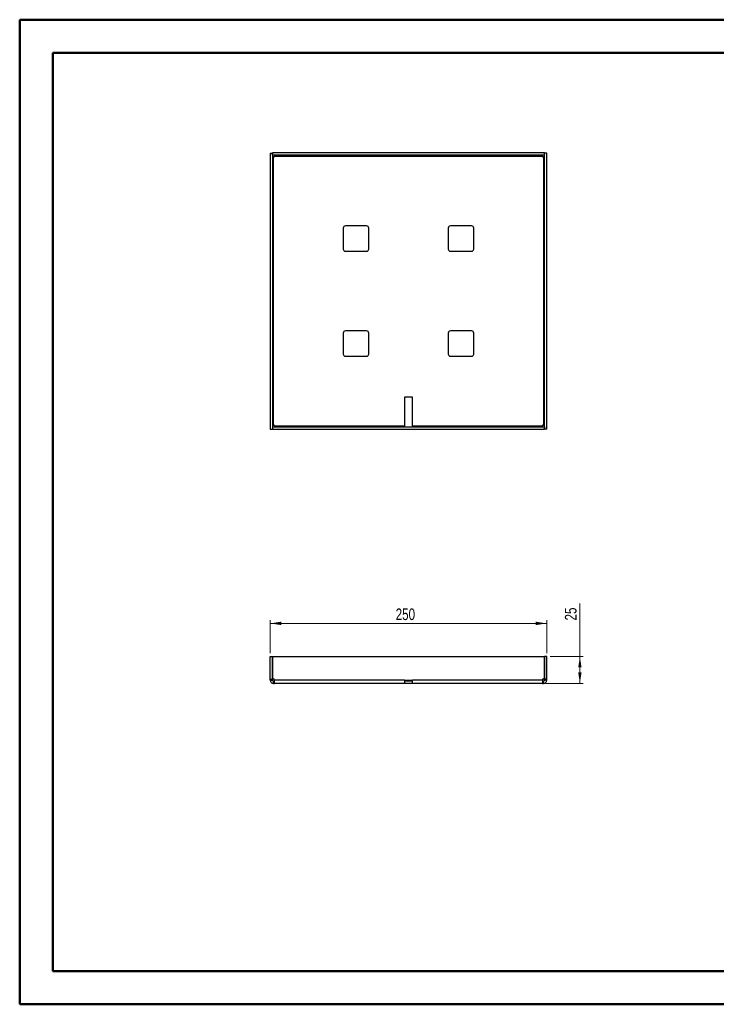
# Paper-space layout 'Sheet3' of a CAD drawing. Header units: millimetres. Extents: x 0 to 420, y 0 to 297.
# Tile 1 of 2: x 0 to 210, y 0 to 297. Entities that reach past the tile are written whole.
import ezdxf

# ---------------------------------------------------------------- set-up
doc = ezdxf.new("R2010")
doc.units = ezdxf.units.MM
doc.styles.add('SLDTEXTSTYLE1', font='TXT', dxfattribs={"width": 0.75})
doc.dimstyles.new('SLDDIMSTYLE0', dxfattribs={"dimtxt": 3.5, "dimasz": 3.302, "dimexe": 0, "dimexo": 0.0625, "dimgap": 0.875, "dimtad": 1, "dimdec": 0, "dimlfac": 3, "dimrnd": 1e-09, "dimzin": 12, "dimdsep": 46, "dimtxsty": 'SLDTEXTSTYLE1', "dimsah": 1, "dimcen": 0.09, "dimadec": 0, "dimazin": 3, "dimtfac": 1, "dimtdec": 0, "dimtofl": 0, "dimtmove": 0, "dimatfit": 3, "dimfxl": 1, "dimfrac": 2, "dimtolj": 1, "dimtzin": 12, "dimarcsym": 0})

# ---------------------------------------------------------------- blocks, each defined once
blk = doc.blocks.new('_D_4')
at = {"color": 7, "linetype": 'Continuous', "lineweight": 0}
for p, q in [((75.92, 106.11), (75.92, 116.11)), ((159.25, 106.11), (159.25, 116.11)), ((75.92, 115.11), (159.25, 115.11))]:
    blk.add_line(p, q, dxfattribs=at)
at = {"color": 7, "linetype": 'Continuous', "lineweight": 18}
for points in [[(75.92, 115.11), (79.22, 114.6), (79.22, 115.62)], [(159.25, 115.11), (155.95, 115.62), (155.95, 114.6)]]:
    blk.add_solid(points, dxfattribs=at)
at = {"color": 7, "linetype": 'Continuous', "lineweight": 18, "insert": (113.71, 119.62), "char_height": 3.5, "attachment_point": 1, "style": 'SLDTEXTSTYLE1'}
blk.add_mtext('250', dxfattribs=at)
blk = doc.blocks.new('_D_5')
at = {"color": 7, "linetype": 'Continuous', "lineweight": 0}
for p, q in [((169.25, 105.11), (169.25, 121.16)), ((160.25, 105.11), (170.25, 105.11)), ((169.25, 105.11), (169.25, 97.03)), ((158.94, 97.03), (170.25, 97.03))]:
    blk.add_line(p, q, dxfattribs=at)
at = {"color": 7, "linetype": 'Continuous', "lineweight": 18}
for points in [[(169.25, 105.11), (168.75, 101.81), (169.76, 101.81)], [(169.25, 97.03), (169.76, 100.33), (168.75, 100.33)]]:
    blk.add_solid(points, dxfattribs=at)
at = {"color": 7, "linetype": 'Continuous', "lineweight": 18, "insert": (164.74, 115.99), "char_height": 3.5, "attachment_point": 1, "rotation": 90, "style": 'SLDTEXTSTYLE1'}
blk.add_mtext('25', dxfattribs=at)

psp = doc.layouts.new('Sheet3')

# ---------------------------------------------------------------- linework, layer by layer
at = {"color": 7, "linetype": 'Continuous', "lineweight": 50}
for p, q in [((0.38, 0.21), (0.38, 297.21)), ((0.38, 297.21), (420.38, 297.21)), ((10.38, 10.21), (10.38, 287.21)), ((10.38, 287.21), (410.38, 287.21)), ((10.38, 10.21), (410.38, 10.21)), ((0.38, 0.21), (420.38, 0.21))]:
    psp.add_line(p, q, dxfattribs=at)
at = {"color": 7, "linetype": 'Continuous', "lineweight": 25}
for p, q in [((75.92, 256.99), (76.59, 256.99)), ((75.92, 256.99), (75.92, 173.73)), ((76.59, 256.99), (76.59, 173.73)), ((76.6, 256.36), (76.6, 257.03)), ((158.57, 257.03), (76.6, 257.03)), ((158.57, 256.36), (76.6, 256.36)), ((76.85, 175.01), (76.85, 255.71)), ((76.9, 255.71), (76.85, 255.71)), ((77.24, 256.09), (157.94, 256.09)), ((77.24, 256.09), (77.24, 256.04)), ((157.94, 256.04), (157.94, 256.09)), ((158.32, 255.71), (158.27, 255.71)), ((158.32, 255.71), (158.32, 175.01)), ((158.57, 256.36), (158.57, 257.03)), ((158.59, 173.73), (158.59, 256.99)), ((159.25, 256.99), (158.59, 256.99)), ((159.25, 173.73), (159.25, 256.99)), ((104.92, 235.03), (98.59, 235.03)), ((136.59, 235.03), (130.25, 235.03)), ((97.92, 234.36), (97.92, 228.03)), ((105.59, 228.03), (105.59, 234.36)), ((129.59, 234.36), (129.59, 228.03)), ((137.25, 228.03), (137.25, 234.36)), ((98.59, 227.36), (104.92, 227.36)), ((130.25, 227.36), (136.59, 227.36)), ((97.92, 202.69), (97.92, 196.36)), ((104.92, 203.36), (98.59, 203.36)), ((105.59, 196.36), (105.59, 202.69)), ((129.59, 202.69), (129.59, 196.36)), ((136.59, 203.36), (130.25, 203.36)), ((137.25, 196.36), (137.25, 202.69)), ((98.59, 195.69), (104.92, 195.69)), ((130.25, 195.69), (136.59, 195.69)), ((116.42, 183.36), (116.42, 174.63)), ((118.75, 183.36), (116.42, 183.36)), ((118.75, 174.63), (118.75, 183.36)), ((75.92, 173.73), (76.59, 173.73)), ((76.6, 174.36), (158.57, 174.36)), ((76.6, 174.36), (76.6, 173.69)), ((76.6, 173.69), (158.57, 173.69)), ((76.85, 175.01), (76.9, 175.01)), ((77.24, 174.68), (77.24, 174.63)), ((116.42, 174.63), (77.24, 174.63)), ((116.42, 174.36), (116.42, 174.63)), ((157.94, 174.63), (118.75, 174.63)), ((118.75, 174.63), (118.75, 174.36)), ((157.94, 174.63), (157.94, 174.68)), ((158.27, 175.01), (158.32, 175.01)), ((158.57, 174.36), (158.57, 173.69)), ((159.25, 173.73), (158.59, 173.73)), ((75.92, 105.11), (76.59, 105.11)), ((75.92, 98.34), (75.92, 105.11)), ((76.59, 98.34), (76.59, 105.11)), ((76.6, 105.11), (76.6, 98.34)), ((76.6, 105.11), (158.57, 105.11)), ((158.57, 105.11), (158.57, 98.34)), ((159.25, 105.11), (158.59, 105.11)), ((158.59, 98.34), (158.59, 105.11)), ((159.25, 98.34), (159.25, 105.11)), ((75.92, 98.34), (76.59, 98.34)), ((75.92, 98.01), (75.92, 98.34)), ((75.92, 98.01), (76.59, 98.01)), ((75.92, 97.96), (75.92, 98.01)), ((76.59, 98.01), (76.59, 98.34)), ((76.59, 97.96), (76.59, 98.01)), ((76.9, 98.34), (76.6, 98.34)), ((77.24, 97.96), (77.24, 98.01)), ((157.94, 98.01), (157.94, 97.96)), ((158.57, 98.34), (158.27, 98.34)), ((159.25, 98.34), (158.59, 98.34)), ((158.59, 98.01), (158.59, 98.34)), ((159.25, 98.01), (158.59, 98.01)), ((158.59, 97.96), (158.59, 98.01)), ((159.25, 98.01), (159.25, 98.34)), ((159.25, 97.96), (159.25, 98.01)), ((75.92, 97.96), (76.59, 97.96)), ((76.85, 97.03), (76.85, 97.69)), ((76.85, 97.69), (76.9, 97.69)), ((76.85, 97.03), (76.9, 97.03)), ((76.9, 97.03), (76.9, 97.69)), ((76.9, 97.69), (77.24, 97.69)), ((76.9, 97.03), (77.24, 97.03)), ((116.42, 97.96), (77.24, 97.96)), ((116.42, 97.03), (77.24, 97.03)), ((116.42, 97.96), (118.75, 97.96)), ((116.42, 97.96), (116.42, 97.03)), ((118.75, 97.69), (116.42, 97.69)), ((118.75, 97.03), (116.42, 97.03)), ((157.94, 97.96), (118.75, 97.96)), ((118.75, 97.03), (118.75, 97.96)), ((157.94, 97.03), (118.75, 97.03)), ((157.94, 97.69), (158.27, 97.69)), ((157.94, 97.03), (158.27, 97.03)), ((158.27, 97.03), (158.27, 97.69)), ((158.27, 97.69), (158.32, 97.69)), ((158.27, 97.03), (158.32, 97.03)), ((158.32, 97.03), (158.32, 97.69)), ((159.25, 97.96), (158.59, 97.96))]:
    psp.add_line(p, q, dxfattribs=at)
for centre, radius, start, end in [((76.9, 256.04), 0.333, 270, 0), ((158.27, 256.04), 0.333, 180, 270), ((98.59, 234.36), 0.667, 90, 180), ((104.92, 234.36), 0.667, 0, 90), ((130.25, 234.36), 0.667, 90, 180), ((136.59, 234.36), 0.667, 0, 90), ((98.59, 228.03), 0.667, 180, 270), ((104.92, 228.03), 0.667, 270, 0), ((130.25, 228.03), 0.667, 180, 270), ((136.59, 228.03), 0.667, 270, 0), ((98.59, 202.69), 0.667, 90, 180), ((104.92, 202.69), 0.667, 0, 90), ((130.25, 202.69), 0.667, 90, 180), ((136.59, 202.69), 0.667, 0, 90), ((98.59, 196.36), 0.667, 180, 270), ((104.92, 196.36), 0.667, 270, 0), ((130.25, 196.36), 0.667, 180, 270), ((136.59, 196.36), 0.667, 270, 0), ((76.9, 174.68), 0.333, 0, 90), ((158.27, 174.68), 0.333, 90, 180), ((76.9, 98.01), 0.333, 0, 90), ((158.27, 98.01), 0.333, 90, 180)]:
    psp.add_arc(centre, radius, start, end, dxfattribs=at)
for points, knots in [([(76.85, 255.71), (76.78, 255.71), (76.72, 255.71), (76.62, 255.71), (76.59, 255.71), (76.59, 255.71)], [0, 0, 0, 0, 0.5, 0.5, 1, 1, 1, 1]), ([(77.24, 256.36), (77.24, 256.36), (77.24, 256.33), (77.24, 256.23), (77.24, 256.16), (77.24, 256.09)], [0, 0, 0, 0, 0.5, 0.5, 1, 1, 1, 1]), ([(157.94, 256.09), (157.94, 256.16), (157.94, 256.23), (157.94, 256.33), (157.94, 256.36), (157.94, 256.36)], [0, 0, 0, 0, 0.5, 0.5, 1, 1, 1, 1]), ([(158.59, 255.71), (158.59, 255.71), (158.56, 255.71), (158.46, 255.71), (158.39, 255.71), (158.32, 255.71)], [0, 0, 0, 0, 0.5, 0.5, 1, 1, 1, 1]), ([(76.59, 175.01), (76.59, 175.01), (76.62, 175.01), (76.72, 175.01), (76.78, 175.01), (76.85, 175.01)], [0, 0, 0, 0, 0.5, 0.5, 1, 1, 1, 1]), ([(77.24, 174.63), (77.24, 174.56), (77.24, 174.49), (77.24, 174.39), (77.24, 174.36), (77.24, 174.36)], [0, 0, 0, 0, 0.5, 0.5, 1, 1, 1, 1]), ([(157.94, 174.36), (157.94, 174.36), (157.94, 174.39), (157.94, 174.49), (157.94, 174.56), (157.94, 174.63)], [0, 0, 0, 0, 0.5, 0.5, 1, 1, 1, 1]), ([(158.32, 175.01), (158.39, 175.01), (158.46, 175.01), (158.56, 175.01), (158.59, 175.01), (158.59, 175.01)], [0, 0, 0, 0, 0.5, 0.5, 1, 1, 1, 1]), ([(75.92, 97.96), (75.92, 97.84), (75.95, 97.72), (76.04, 97.49), (76.11, 97.39), (76.28, 97.22), (76.38, 97.15), (76.61, 97.05), (76.73, 97.03), (76.85, 97.03)], [0, 0, 0, 0, 0.25, 0.25, 0.5, 0.5, 0.75, 0.75, 1, 1, 1, 1]), ([(76.59, 97.96), (76.59, 97.89), (76.62, 97.82), (76.72, 97.72), (76.78, 97.69), (76.85, 97.69)], [0, 0, 0, 0, 0.5, 0.5, 1, 1, 1, 1]), ([(77.24, 97.03), (77.24, 97.03), (77.24, 97.05), (77.24, 97.15), (77.24, 97.22), (77.24, 97.39), (77.24, 97.49), (77.24, 97.72), (77.24, 97.84), (77.24, 97.96)], [0, 0, 0, 0, 0.25, 0.25, 0.5, 0.5, 0.75, 0.75, 1, 1, 1, 1]), ([(157.94, 97.96), (157.94, 97.84), (157.94, 97.72), (157.94, 97.49), (157.94, 97.39), (157.94, 97.22), (157.94, 97.15), (157.94, 97.05), (157.94, 97.03), (157.94, 97.03)], [0, 0, 0, 0, 0.25, 0.25, 0.5, 0.5, 0.75, 0.75, 1, 1, 1, 1]), ([(158.32, 97.69), (158.39, 97.69), (158.46, 97.72), (158.56, 97.82), (158.59, 97.89), (158.59, 97.96)], [0, 0, 0, 0, 0.5, 0.5, 1, 1, 1, 1]), ([(158.32, 97.03), (158.44, 97.03), (158.57, 97.05), (158.79, 97.15), (158.89, 97.22), (159.07, 97.39), (159.14, 97.49), (159.23, 97.72), (159.25, 97.84), (159.25, 97.96)], [0, 0, 0, 0, 0.25, 0.25, 0.5, 0.5, 0.75, 0.75, 1, 1, 1, 1])]:
    psp.add_open_spline(points, degree=3, knots=knots, dxfattribs=at)

# ---------------------------------------------------------------- dimensions: what is measured, and where the dimension line sits
at = {"color": 7, "linetype": 'Continuous', "lineweight": 18}
dim = psp.add_linear_dim(base=(169.25, 97.03), p1=(159.25, 105.11), p2=(157.94, 97.03), angle=90, text='25', dimstyle='SLDDIMSTYLE0', dxfattribs=at)
dim.commit()
dim.dimension.update_dxf_attribs({"geometry": '_D_5', "text_midpoint": (169.25, 118.57), "dimtype": 160})
dim = psp.add_linear_dim(base=(159.25, 115.11), p1=(75.92, 105.11), p2=(159.25, 105.11), dimstyle='SLDDIMSTYLE0', dxfattribs=at)
dim.commit()
dim.dimension.update_dxf_attribs({"geometry": '_D_4', "text_midpoint": (117.59, 115.11), "dimtype": 160})

doc.saveas('drawing.dxf')
